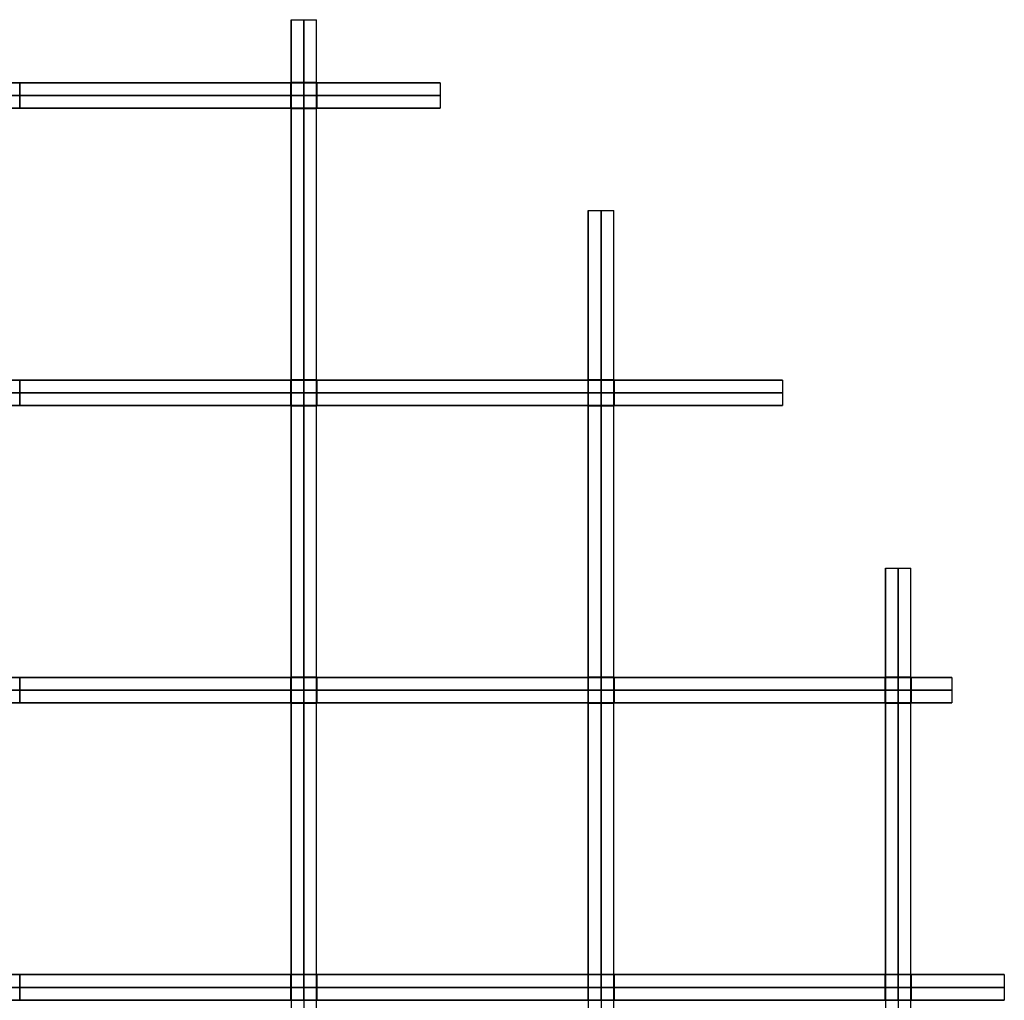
# Model space of a CAD drawing. Header units: millimetres. Extents: x -750 to 750, y -553 to 553.
# Tile 7 of 7: x 286 to 750, y -6 to 456. Entities that reach past the tile are written whole.
import ezdxf

# ---------------------------------------------------------------- set-up
doc = ezdxf.new("R2010")
doc.units = ezdxf.units.MM
doc.layers.add('Default', color=7, linetype='Continuous', true_color=0x000000)

msp = doc.modelspace()

# ---------------------------------------------------------------- linework, layer by layer
at = {"layer": 'Default', "color": 22, "true_color": 0xbe4b14}
for p, q in [((414, 426.15, 0.01), (414, 455.67, 0.01)), ((426, 426.15, 0.01), (426, 455.67, 0.01)), ((414, 426.15, -39.53), (426, 426.15, -39.53)), ((420, 413.85, 0.15), (420, 426.15, 0.15)), ((420, 426.15, -79.21), (420, 426.15, 0.15)), ((414, 420, 0.15), (426, 420, 0.15)), ((414, 286.15, 0.01), (414, 413.85, 0.01)), ((414, 413.85, -46.73), (426, 413.85, -46.73)), ((420, 413.85, 0.15), (420, 413.85, -93.61)), ((426, 286.15, 0.01), (426, 413.85, 0.01)), ((554, 286.15, 0.01), (554, 365.86, 0.01)), ((566, 286.15, 0.01), (566, 365.86, 0.01)), ((414, 286.15, -86.97), (426, 286.15, -86.97)), ((420, 273.85, 0.15), (420, 286.15, 0.15)), ((420, 286.15, -174.09), (420, 286.15, 0.15)), ((554, 286.15, -55.88), (566, 286.15, -55.88)), ((560, 273.85, 0.15), (560, 286.15, 0.15)), ((560, 286.15, -111.91), (560, 286.15, 0.15)), ((414, 280, 0.15), (426, 280, 0.15)), ((554, 280, 0.15), (566, 280, 0.15)), ((414, 146.15, 0.01), (414, 273.85, 0.01)), ((414, 273.85, -89.32), (426, 273.85, -89.32)), ((420, 273.85, 0.15), (420, 273.85, -178.79)), ((426, 146.15, 0.01), (426, 273.85, 0.01)), ((554, 146.15, 0.01), (554, 273.85, 0.01)), ((554, 273.85, -59.47), (566, 273.85, -59.47)), ((560, 273.85, 0.15), (560, 273.85, -119.1)), ((566, 146.15, 0.01), (566, 273.85, 0.01)), ((694, 146.15, 0.02), (694, 197.46, 0.02)), ((706, 146.15, 0.02), (706, 197.46, 0.02)), ((414, 146.15, -105.86), (426, 146.15, -105.86)), ((420, 133.85, 0.15), (420, 146.15, 0.15)), ((420, 146.15, -211.88), (420, 146.15, 0.15)), ((554, 146.15, -82.25), (566, 146.15, -82.25)), ((560, 133.85, 0.15), (560, 146.15, 0.15)), ((560, 146.15, -164.65), (560, 146.15, 0.15)), ((694, 146.15, -32.52), (706, 146.15, -32.52)), ((700, 133.85, 0.15), (700, 146.15, 0.15)), ((700, 146.15, -65.18), (700, 146.15, 0.15)), ((414, 140, 0.15), (426, 140, 0.15)), ((554, 140, 0.15), (566, 140, 0.15)), ((694, 140, 0.15), (706, 140, 0.15)), ((414, 6.15, 0.01), (414, 133.85, 0.01)), ((414, 133.85, -106.84), (426, 133.85, -106.84)), ((420, 133.85, 0.15), (420, 133.85, -213.82)), ((426, 6.15, 0.01), (426, 133.85, 0.01)), ((554, 6.15, 0.01), (554, 133.85, 0.01)), ((554, 133.85, -83.5), (566, 133.85, -83.5)), ((560, 133.85, 0.15), (560, 133.85, -167.15)), ((566, 6.15, 0.01), (566, 133.85, 0.01)), ((694, 6.15, 0.02), (694, 133.85, 0.02)), ((694, 133.85, -35.56), (706, 133.85, -35.56)), ((700, 133.85, 0.15), (700, 133.85, -71.26)), ((706, 6.15, 0.02), (706, 133.85, 0.02)), ((414, 6.15, -111.76), (426, 6.15, -111.76)), ((420, -6.15, 0.15), (420, 6.15, 0.15)), ((420, 6.15, -223.67), (420, 6.15, 0.15)), ((554, 6.15, -89.71), (566, 6.15, -89.71)), ((560, -6.15, 0.15), (560, 6.15, 0.15)), ((560, 6.15, -179.58), (560, 6.15, 0.15)), ((694, 6.15, -48.37), (706, 6.15, -48.37)), ((700, -6.15, 0.15), (700, 6.15, 0.15)), ((700, 6.15, -96.89), (700, 6.15, 0.15)), ((414, 0, 0.15), (414, 0, 223.69)), ((414, 0, 0.15), (426, 0, 0.15)), ((426, 0, 0.15), (426, 0, 223.69)), ((554, 0, 0.15), (554, 0, 179.6)), ((554, 0, 0.15), (566, 0, 0.15)), ((566, 0, 0.15), (566, 0, 179.6)), ((694, 0, 0.15), (694, 0, 96.93)), ((694, 0, 0.15), (706, 0, 0.15)), ((706, 0, 0.15), (706, 0, 96.93))]:
    msp.add_line(p, q, dxfattribs=at)
at = {"layer": 'Default', "color": 32, "true_color": 0xdd621b}
for p, q in [((286.15, 426, -0.01), (413.85, 426, -0.01)), ((286.15, 414, 70.24), (286.15, 426, 70.24)), ((413.85, 426, 45.18), (413.85, 414, 45.18)), ((420, 414, -0.15), (420, 426, -0.15)), ((426.15, 426, -0.01), (484.23, 426, -0.01)), ((426.15, 414, 41.32), (426.15, 426, 41.32)), ((286.15, 420, -0.15), (273.85, 420, -0.15)), ((286.15, 420, -0.15), (286.15, 420, 140.63)), ((426.15, 420, -0.15), (413.85, 420, -0.15)), ((413.85, 420, -0.15), (413.85, 420, 90.51)), ((426.15, 420, -0.15), (426.15, 420, 82.78)), ((286.15, 414, -0.01), (413.85, 414, -0.01)), ((426.15, 414, -0.01), (484.23, 414, -0.01)), ((286.15, 286, -0.01), (413.85, 286, -0.01)), ((286.15, 274, 104.08), (286.15, 286, 104.08)), ((413.85, 286, 89.1), (413.85, 274, 89.1)), ((420, 274, -0.15), (420, 286, -0.15)), ((426.15, 286, -0.01), (553.85, 286, -0.01)), ((426.15, 274, 87.2), (426.15, 286, 87.2)), ((553.85, 286, 59.61), (553.85, 274, 59.61)), ((560, 274, -0.15), (560, 286, -0.15)), ((566.15, 286, -0.01), (645.53, 286, -0.01)), ((566.15, 274, 55.75), (566.15, 286, 55.75)), ((286.15, 280, -0.15), (273.85, 280, -0.15)), ((286.15, 280, -0.15), (286.15, 280, 208.31)), ((426.15, 280, -0.15), (413.85, 280, -0.15)), ((413.85, 280, -0.15), (413.85, 280, 178.35)), ((426.15, 280, -0.15), (426.15, 280, 174.56)), ((566.15, 280, -0.15), (553.85, 280, -0.15)), ((553.85, 280, -0.15), (553.85, 280, 119.38)), ((566.15, 280, -0.15), (566.15, 280, 111.65)), ((286.15, 274, -0.01), (413.85, 274, -0.01)), ((426.15, 274, -0.01), (553.85, 274, -0.01)), ((566.15, 274, -0.01), (645.53, 274, -0.01)), ((286.15, 146, 0), (413.85, 146, 0)), ((286.15, 134, 119.89), (286.15, 146, 119.89)), ((413.85, 146, 107.14), (413.85, 134, 107.14)), ((420, 134, -0.15), (420, 146, -0.15)), ((426.15, 146, 0), (553.85, 146, 0)), ((426.15, 134, 105.57), (426.15, 146, 105.57)), ((553.85, 146, 84.22), (553.85, 134, 84.22)), ((560, 134, -0.15), (560, 146, -0.15)), ((566.15, 146, 0), (693.85, 146, 0)), ((566.15, 134, 81.53), (566.15, 146, 81.53)), ((693.85, 146, 37.95), (693.85, 134, 37.95)), ((700, 134, -0.15), (700, 146, -0.15)), ((706.15, 146, 0), (725.3, 146, 0)), ((706.15, 134, 29.72), (706.15, 146, 29.72)), ((286.15, 140, -0.15), (273.85, 140, -0.15)), ((286.15, 140, -0.15), (286.15, 140, 239.93)), ((426.15, 140, -0.15), (413.85, 140, -0.15)), ((413.85, 140, -0.15), (413.85, 140, 214.43)), ((426.15, 140, -0.15), (426.15, 140, 211.28)), ((566.15, 140, -0.15), (553.85, 140, -0.15)), ((553.85, 140, -0.15), (553.85, 140, 168.59)), ((566.15, 140, -0.15), (566.15, 140, 163.21)), ((706.15, 140, -0.15), (693.85, 140, -0.15)), ((693.85, 140, -0.15), (693.85, 140, 76.05)), ((706.15, 140, -0.15), (706.15, 140, 59.6)), ((286.15, 134, 0), (413.85, 134, 0)), ((426.15, 134, 0), (553.85, 134, 0)), ((566.15, 134, 0), (693.85, 134, 0)), ((706.15, 134, 0), (725.3, 134, 0)), ((286.15, 6, 0), (413.85, 6, 0)), ((286.15, -6, 124.71), (286.15, 6, 124.71)), ((413.85, 6, 112.51), (413.85, -6, 112.51)), ((420, -6, -0.15), (420, 6, -0.15)), ((426.15, 6, 0), (553.85, 6, 0)), ((426.15, -6, 111.02), (426.15, 6, 111.02)), ((553.85, 6, 90.95), (553.85, -6, 90.95)), ((560, -6, -0.15), (560, 6, -0.15)), ((566.15, 6, 0), (693.85, 6, 0)), ((566.15, -6, 88.47), (566.15, 6, 88.47)), ((693.85, 6, 51.18), (693.85, -6, 51.18)), ((700, -6, -0.15), (700, 6, -0.15)), ((706.15, 6, 0), (750, 6, 0)), ((706.15, -6, 45.41), (706.15, 6, 45.41)), ((286.15, 0, -0.15), (273.85, 0, -0.15)), ((286.15, 0, -0.15), (286.15, 0, 249.58)), ((426.15, 0, -0.15), (413.85, 0, -0.15)), ((413.85, 0, -0.15), (413.85, 0, 225.17)), ((426.15, 0, -0.15), (426.15, 0, 222.18)), ((566.15, 0, -0.15), (553.85, 0, -0.15)), ((553.85, 0, -0.15), (553.85, 0, 182.06)), ((566.15, 0, -0.15), (566.15, 0, 177.09)), ((706.15, 0, -0.15), (693.85, 0, -0.15)), ((693.85, 0, -0.15), (693.85, 0, 102.5)), ((706.15, 0, -0.15), (706.15, 0, 90.97)), ((286.15, -6, 0), (413.85, -6, 0)), ((426.15, -6, 0), (553.85, -6, 0)), ((566.15, -6, 0), (693.85, -6, 0)), ((706.15, -6, 0), (750, -6, 0))]:
    msp.add_line(p, q, dxfattribs=at)
at = {"layer": 'Default', "color": 22, "true_color": 0xbe4b14}
for points, knots in [([(414, 455.67), (414, 455.67, 223.69), (414, 0, 223.69), (414, -455.67, 223.69), (414, -455.67)], [0, 0, 0, 679.363938, 679.363938, 1358.727876, 1358.727876, 1358.727876]), ([(420, 455.67), (420, 455.67, 223.69), (420, 0, 223.69), (420, -455.67, 223.69), (420, -455.67)], [0, 0, 0, 679.363938, 679.363938, 1358.727876, 1358.727876, 1358.727876]), ([(426, -455.67), (426, -455.67, 223.69), (426, 0, 223.69), (426, 455.67, 223.69), (426, 455.67)], [0, 0, 0, 679.363938, 679.363938, 1358.727876, 1358.727876, 1358.727876]), ([(554, 365.86), (554, 365.86, 179.6), (554, 0, 179.6), (554, -365.86, 179.6), (554, -365.86)], [0, 0, 0, 545.462674, 545.462674, 1090.925348, 1090.925348, 1090.925348]), ([(560, 365.86), (560, 365.86, 179.6), (560, 0, 179.6), (560, -365.86, 179.6), (560, -365.86)], [0, 0, 0, 545.462674, 545.462674, 1090.925348, 1090.925348, 1090.925348]), ([(566, -365.86), (566, -365.86, 179.6), (566, 0, 179.6), (566, 365.86, 179.6), (566, 365.86)], [0, 0, 0, 545.462674, 545.462674, 1090.925348, 1090.925348, 1090.925348]), ([(694, 197.46), (694, 197.46, 96.93), (694, 0, 96.93), (694, -197.46, 96.93), (694, -197.46)], [0, 0, 0, 294.389009, 294.389009, 588.778019, 588.778019, 588.778019]), ([(700, 197.46), (700, 197.46, 96.93), (700, 0, 96.93), (700, -197.46, 96.93), (700, -197.46)], [0, 0, 0, 294.389009, 294.389009, 588.778019, 588.778019, 588.778019]), ([(706, -197.46), (706, -197.46, 96.93), (706, 0, 96.93), (706, 197.46, 96.93), (706, 197.46)], [0, 0, 0, 294.389009, 294.389009, 588.778019, 588.778019, 588.778019])]:
    msp.add_rational_spline(points, [1, 0.70710678, 1, 0.70710678, 1], degree=2, knots=knots, dxfattribs=at)
for points in [[(414, 455.67), (420, 455.67), (426, 455.67)], [(414, 426.15, 0.15), (414, 426.15, -39.53), (414, 426.15, -79.21)], [(414, 413.85, 0.15), (414, 420, 0.15), (414, 426.15, 0.15)], [(426, 426.15, 0.15), (420, 426.15, 0.15), (414, 426.15, 0.15)], [(426, 426.15, -79.21), (420, 426.15, -79.21), (414, 426.15, -79.21)], [(426, 413.85, 0.15), (426, 420, 0.15), (426, 426.15, 0.15)], [(426, 426.15, 0.15), (426, 426.15, -39.53), (426, 426.15, -79.21)], [(414, 413.85, -93.61), (414, 413.85, -46.73), (414, 413.85, 0.15)], [(414, 413.85, -93.61), (420, 413.85, -93.61), (426, 413.85, -93.61)], [(426, 413.85, 0.15), (420, 413.85, 0.15), (414, 413.85, 0.15)], [(426, 413.85, -93.61), (426, 413.85, -46.73), (426, 413.85, 0.15)], [(554, 365.86), (560, 365.86), (566, 365.86)], [(414, 286.15, 0.15), (414, 286.15, -86.97), (414, 286.15, -174.09)], [(414, 273.85, 0.15), (414, 280, 0.15), (414, 286.15, 0.15)], [(426, 286.15, 0.15), (420, 286.15, 0.15), (414, 286.15, 0.15)], [(426, 286.15, -174.09), (420, 286.15, -174.09), (414, 286.15, -174.09)], [(426, 273.85, 0.15), (426, 280, 0.15), (426, 286.15, 0.15)], [(426, 286.15, 0.15), (426, 286.15, -86.97), (426, 286.15, -174.09)], [(554, 286.15, 0.15), (554, 286.15, -55.88), (554, 286.15, -111.91)], [(554, 273.85, 0.15), (554, 280, 0.15), (554, 286.15, 0.15)], [(566, 286.15, 0.15), (560, 286.15, 0.15), (554, 286.15, 0.15)], [(566, 286.15, -111.91), (560, 286.15, -111.91), (554, 286.15, -111.91)], [(566, 273.85, 0.15), (566, 280, 0.15), (566, 286.15, 0.15)], [(566, 286.15, 0.15), (566, 286.15, -55.88), (566, 286.15, -111.91)], [(414, 273.85, -178.79), (414, 273.85, -89.32), (414, 273.85, 0.15)], [(414, 273.85, -178.79), (420, 273.85, -178.79), (426, 273.85, -178.79)], [(426, 273.85, 0.15), (420, 273.85, 0.15), (414, 273.85, 0.15)], [(426, 273.85, -178.79), (426, 273.85, -89.32), (426, 273.85, 0.15)], [(554, 273.85, -119.1), (554, 273.85, -59.47), (554, 273.85, 0.15)], [(554, 273.85, -119.1), (560, 273.85, -119.1), (566, 273.85, -119.1)], [(566, 273.85, 0.15), (560, 273.85, 0.15), (554, 273.85, 0.15)], [(566, 273.85, -119.1), (566, 273.85, -59.47), (566, 273.85, 0.15)], [(694, 197.46), (700, 197.46), (706, 197.46)], [(414, 146.15, 0.15), (414, 146.15, -105.86), (414, 146.15, -211.88)], [(414, 133.85, 0.15), (414, 140, 0.15), (414, 146.15, 0.15)], [(426, 146.15, 0.15), (420, 146.15, 0.15), (414, 146.15, 0.15)], [(426, 146.15, -211.88), (420, 146.15, -211.88), (414, 146.15, -211.88)], [(426, 133.85, 0.15), (426, 140, 0.15), (426, 146.15, 0.15)], [(426, 146.15, 0.15), (426, 146.15, -105.86), (426, 146.15, -211.88)], [(554, 146.15, 0.15), (554, 146.15, -82.25), (554, 146.15, -164.65)], [(554, 133.85, 0.15), (554, 140, 0.15), (554, 146.15, 0.15)], [(566, 146.15, 0.15), (560, 146.15, 0.15), (554, 146.15, 0.15)], [(566, 146.15, -164.65), (560, 146.15, -164.65), (554, 146.15, -164.65)], [(566, 133.85, 0.15), (566, 140, 0.15), (566, 146.15, 0.15)], [(566, 146.15, 0.15), (566, 146.15, -82.25), (566, 146.15, -164.65)], [(694, 146.15, 0.15), (694, 146.15, -32.52), (694, 146.15, -65.18)], [(694, 133.85, 0.15), (694, 140, 0.15), (694, 146.15, 0.15)], [(706, 146.15, 0.15), (700, 146.15, 0.15), (694, 146.15, 0.15)], [(706, 146.15, -65.18), (700, 146.15, -65.18), (694, 146.15, -65.18)], [(706, 133.85, 0.15), (706, 140, 0.15), (706, 146.15, 0.15)], [(706, 146.15, 0.15), (706, 146.15, -32.52), (706, 146.15, -65.18)], [(414, 133.85, -213.82), (414, 133.85, -106.84), (414, 133.85, 0.15)], [(414, 133.85, -213.82), (420, 133.85, -213.82), (426, 133.85, -213.82)], [(426, 133.85, 0.15), (420, 133.85, 0.15), (414, 133.85, 0.15)], [(426, 133.85, -213.82), (426, 133.85, -106.84), (426, 133.85, 0.15)], [(554, 133.85, -167.15), (554, 133.85, -83.5), (554, 133.85, 0.15)], [(554, 133.85, -167.15), (560, 133.85, -167.15), (566, 133.85, -167.15)], [(566, 133.85, 0.15), (560, 133.85, 0.15), (554, 133.85, 0.15)], [(566, 133.85, -167.15), (566, 133.85, -83.5), (566, 133.85, 0.15)], [(694, 133.85, -71.26), (694, 133.85, -35.56), (694, 133.85, 0.15)], [(694, 133.85, 0.15), (700, 133.85, 0.15), (706, 133.85, 0.15)], [(694, 133.85, -71.26), (700, 133.85, -71.26), (706, 133.85, -71.26)], [(706, 133.85, -71.26), (706, 133.85, -35.56), (706, 133.85, 0.15)], [(414, 6.15, 0.15), (414, 6.15, -111.76), (414, 6.15, -223.67)], [(414, -6.15, 0.15), (414, 0, 0.15), (414, 6.15, 0.15)], [(426, 6.15, 0.15), (420, 6.15, 0.15), (414, 6.15, 0.15)], [(426, 6.15, -223.67), (420, 6.15, -223.67), (414, 6.15, -223.67)], [(426, -6.15, 0.15), (426, 0, 0.15), (426, 6.15, 0.15)], [(426, 6.15, 0.15), (426, 6.15, -111.76), (426, 6.15, -223.67)], [(554, 6.15, 0.15), (554, 6.15, -89.71), (554, 6.15, -179.58)], [(554, -6.15, 0.15), (554, 0, 0.15), (554, 6.15, 0.15)], [(566, 6.15, 0.15), (560, 6.15, 0.15), (554, 6.15, 0.15)], [(566, 6.15, -179.58), (560, 6.15, -179.58), (554, 6.15, -179.58)], [(566, -6.15, 0.15), (566, 0, 0.15), (566, 6.15, 0.15)], [(566, 6.15, 0.15), (566, 6.15, -89.71), (566, 6.15, -179.58)], [(694, 6.15, 0.15), (694, 6.15, -48.37), (694, 6.15, -96.89)], [(694, -6.15, 0.15), (694, 0, 0.15), (694, 6.15, 0.15)], [(706, 6.15, 0.15), (700, 6.15, 0.15), (694, 6.15, 0.15)], [(706, 6.15, -96.89), (700, 6.15, -96.89), (694, 6.15, -96.89)], [(706, -6.15, 0.15), (706, 0, 0.15), (706, 6.15, 0.15)], [(706, 6.15, 0.15), (706, 6.15, -48.37), (706, 6.15, -96.89)], [(414, 0, 223.69), (420, 0, 223.69), (426, 0, 223.69)], [(554, 0, 179.6), (560, 0, 179.6), (566, 0, 179.6)], [(694, 0, 96.93), (700, 0, 96.93), (706, 0, 96.93)]]:
    msp.add_open_spline(points, degree=2, dxfattribs=at)
for points, weights in [([(414, 426.15, -79.21), (414, 455.67, -40.93), (414, 455.67)], [0.89299229, 0.92955137, 1]), ([(420, 426.15, -79.21), (420, 455.67, -40.93), (420, 455.67)], [0.892992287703, 0.929551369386, 1]), ([(426, 426.15, -79.21), (426, 455.67, -40.93), (426, 455.67)], [0.89299229, 0.92955137, 1]), ([(414, 286.15, -174.09), (414, 369.19, -141.19), (414, 413.85, -93.61)], [0.85597598, 0.84542854, 0.88080242]), ([(420, 286.15, -174.09), (420, 369.19, -141.19), (420, 413.85, -93.61)], [0.855975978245, 0.845428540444, 0.880802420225]), ([(426, 286.15, -174.09), (426, 369.19, -141.19), (426, 413.85, -93.61)], [0.85597598, 0.84542854, 0.88080242]), ([(554, 286.15, -111.91), (554, 365.86, -62.8), (554, 365.86)], [0.85626855, 0.87349393, 1]), ([(560, 286.15, -111.91), (560, 365.86, -62.8), (560, 365.86)], [0.8562685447, 0.873493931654, 1]), ([(566, 286.15, -111.91), (566, 365.86, -62.8), (566, 365.86)], [0.85626855, 0.87349393, 1]), ([(414, 146.15, -211.88), (414, 215.41, -200.36), (414, 273.85, -178.79)], [0.90011457, 0.8675981, 0.85778984]), ([(420, 146.15, -211.88), (420, 215.41, -200.36), (420, 273.85, -178.79)], [0.900114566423, 0.867598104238, 0.857789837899]), ([(426, 146.15, -211.88), (426, 215.41, -200.36), (426, 273.85, -178.79)], [0.90011457, 0.8675981, 0.85778984]), ([(554, 146.15, -164.65), (554, 220.25, -148.8), (554, 273.85, -119.1)], [0.88418797, 0.84866703, 0.85433279]), ([(560, 146.15, -164.65), (560, 220.25, -148.8), (560, 273.85, -119.1)], [0.884187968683, 0.848667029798, 0.854332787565]), ([(566, 146.15, -164.65), (566, 220.25, -148.8), (566, 273.85, -119.1)], [0.88418797, 0.84866703, 0.85433279]), ([(694, 146.15, -65.18), (694, 197.46, -37.46), (694, 197.46)], [0.85404353, 0.86202565, 1]), ([(700, 146.15, -65.18), (700, 197.46, -37.46), (700, 197.46)], [0.85404352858, 0.862025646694, 1]), ([(706, 146.15, -65.18), (706, 197.46, -37.46), (706, 197.46)], [0.85404353, 0.86202565, 1]), ([(414, 6.15, -223.67), (414, 71.44, -223.24), (414, 133.85, -213.82)], [0.99447792, 0.93976216, 0.90629049]), ([(420, 6.15, -223.67), (420, 71.44, -223.24), (420, 133.85, -213.82)], [0.994477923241, 0.93976215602, 0.90629049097]), ([(426, 6.15, -223.67), (426, 71.44, -223.24), (426, 133.85, -213.82)], [0.99447792, 0.93976216, 0.90629049]), ([(554, 6.15, -179.58), (554, 72.29, -179.03), (554, 133.85, -167.15)], [0.99314304, 0.92547611, 0.89061114]), ([(560, 6.15, -179.58), (560, 72.29, -179.03), (560, 133.85, -167.15)], [0.993143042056, 0.925476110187, 0.890611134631]), ([(566, 6.15, -179.58), (566, 72.29, -179.03), (566, 133.85, -167.15)], [0.99314304, 0.92547611, 0.89061114]), ([(694, 6.15, -96.89), (694, 79.73, -95.76), (694, 133.85, -71.26)], [0.98745907, 0.86040602, 0.85390407]), ([(700, 6.15, -96.89), (700, 79.73, -95.76), (700, 133.85, -71.26)], [0.987459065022, 0.86040602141, 0.853904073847]), ([(706, 6.15, -96.89), (706, 79.73, -95.76), (706, 133.85, -71.26)], [0.98745907, 0.86040602, 0.85390407])]:
    msp.add_rational_spline(points, weights, degree=2, dxfattribs=at)
at = {"layer": 'Default', "color": 32, "true_color": 0xdd621b}
for points, knots in [([(-484.23, 426), (-484.23, 426, -174.32), (0, 426, -174.32), (484.23, 426, -174.32), (484.23, 426)], [0, 0, 0, 658.55951, 658.55951, 1317.11902, 1317.11902, 1317.11902]), ([(-484.23, 420), (-484.23, 420, -174.32), (0, 420, -174.32), (484.23, 420, -174.32), (484.23, 420)], [1317.11902, 1317.11902, 1317.11902, 1975.67853, 1975.67853, 2634.23804, 2634.23804, 2634.23804]), ([(-484.23, 414), (-484.23, 414, -174.32), (0, 414, -174.32), (484.23, 414, -174.32), (484.23, 414)], [-1317.11902, -1317.11902, -1317.11902, -658.55951, -658.55951, 0, 0, 0]), ([(-645.53, 286), (-645.53, 286, -232.39), (0, 286, -232.39), (645.53, 286, -232.39), (645.53, 286)], [0, 0, 0, 877.92701, 877.92701, 1755.85402, 1755.85402, 1755.85402]), ([(-645.53, 280), (-645.53, 280, -232.39), (0, 280, -232.39), (645.53, 280, -232.39), (645.53, 280)], [1755.85402, 1755.85402, 1755.85402, 2633.78103, 2633.78103, 3511.70804, 3511.70804, 3511.70804]), ([(-645.53, 274), (-645.53, 274, -232.39), (0, 274, -232.39), (645.53, 274, -232.39), (645.53, 274)], [-1755.85402, -1755.85402, -1755.85402, -877.92701, -877.92701, 0, 0, 0]), ([(-725.3, 146), (-725.3, 146, -261.11), (0, 146, -261.11), (725.3, 146, -261.11), (725.3, 146)], [0, 0, 0, 986.402027, 986.402027, 1972.804054, 1972.804054, 1972.804054]), ([(-725.3, 140), (-725.3, 140, -261.11), (0, 140, -261.11), (725.3, 140, -261.11), (725.3, 140)], [1972.804054, 1972.804054, 1972.804054, 2959.206081, 2959.206081, 3945.608108, 3945.608108, 3945.608108]), ([(-725.3, 134), (-725.3, 134, -261.11), (0, 134, -261.11), (725.3, 134, -261.11), (725.3, 134)], [-1972.804054, -1972.804054, -1972.804054, -986.402027, -986.402027, 0, 0, 0]), ([(-750, 6), (-750, 6, -270), (0, 6, -270), (750, 6, -270), (750, 6)], [0, 0, 0, 1020, 1020, 2040, 2040, 2040]), ([(-750, 0), (-750, 0, -270), (0, 0, -270), (750, 0, -270), (750, 0)], [2040, 2040, 2040, 3060, 3060, 4080, 4080, 4080]), ([(-750, -6), (-750, -6, -270), (0, -6, -270), (750, -6, -270), (750, -6)], [-2040, -2040, -2040, -1020, -1020, 0, 0, 0])]:
    msp.add_rational_spline(points, [1, 0.70710678, 1, 0.70710678, 1], degree=2, knots=knots, dxfattribs=at)
for points in [[(286.15, 426, -0.15), (280, 426, -0.15), (273.85, 426, -0.15)], [(286.15, 426, 140.63), (286.15, 426, 70.24), (286.15, 426, -0.15)], [(286.15, 426, 140.63), (286.15, 420, 140.63), (286.15, 414, 140.63)], [(286.15, 414, -0.15), (286.15, 420, -0.15), (286.15, 426, -0.15)], [(413.85, 426, -0.15), (413.85, 426, 45.18), (413.85, 426, 90.51)], [(426.15, 426, -0.15), (420, 426, -0.15), (413.85, 426, -0.15)], [(413.85, 414, -0.15), (413.85, 420, -0.15), (413.85, 426, -0.15)], [(413.85, 414, 90.51), (413.85, 420, 90.51), (413.85, 426, 90.51)], [(426.15, 426, 82.78), (426.15, 426, 41.32), (426.15, 426, -0.15)], [(426.15, 426, -0.15), (426.15, 420, -0.15), (426.15, 414, -0.15)], [(426.15, 426, 82.78), (426.15, 420, 82.78), (426.15, 414, 82.78)], [(484.23, 426), (484.23, 420), (484.23, 414)], [(286.15, 414, -0.15), (280, 414, -0.15), (273.85, 414, -0.15)], [(286.15, 414, 140.63), (286.15, 414, 70.24), (286.15, 414, -0.15)], [(426.15, 414, -0.15), (420, 414, -0.15), (413.85, 414, -0.15)], [(413.85, 414, -0.15), (413.85, 414, 45.18), (413.85, 414, 90.51)], [(426.15, 414, 82.78), (426.15, 414, 41.32), (426.15, 414, -0.15)], [(286.15, 286, -0.15), (280, 286, -0.15), (273.85, 286, -0.15)], [(286.15, 286, 208.31), (286.15, 286, 104.08), (286.15, 286, -0.15)], [(286.15, 286, -0.15), (286.15, 280, -0.15), (286.15, 274, -0.15)], [(286.15, 286, 208.31), (286.15, 280, 208.31), (286.15, 274, 208.31)], [(413.85, 286, -0.15), (413.85, 286, 89.1), (413.85, 286, 178.35)], [(426.15, 286, -0.15), (420, 286, -0.15), (413.85, 286, -0.15)], [(413.85, 274, -0.15), (413.85, 280, -0.15), (413.85, 286, -0.15)], [(413.85, 274, 178.35), (413.85, 280, 178.35), (413.85, 286, 178.35)], [(426.15, 286, 174.56), (426.15, 286, 87.2), (426.15, 286, -0.15)], [(426.15, 286, -0.15), (426.15, 280, -0.15), (426.15, 274, -0.15)], [(426.15, 286, 174.56), (426.15, 280, 174.56), (426.15, 274, 174.56)], [(553.85, 286, -0.15), (553.85, 286, 59.61), (553.85, 286, 119.38)], [(566.15, 286, -0.15), (560, 286, -0.15), (553.85, 286, -0.15)], [(553.85, 274, -0.15), (553.85, 280, -0.15), (553.85, 286, -0.15)], [(553.85, 274, 119.38), (553.85, 280, 119.38), (553.85, 286, 119.38)], [(566.15, 286, 111.65), (566.15, 286, 55.75), (566.15, 286, -0.15)], [(566.15, 286, -0.15), (566.15, 280, -0.15), (566.15, 274, -0.15)], [(566.15, 286, 111.65), (566.15, 280, 111.65), (566.15, 274, 111.65)], [(645.53, 286), (645.53, 280), (645.53, 274)], [(286.15, 274, -0.15), (280, 274, -0.15), (273.85, 274, -0.15)], [(286.15, 274, 208.31), (286.15, 274, 104.08), (286.15, 274, -0.15)], [(426.15, 274, -0.15), (420, 274, -0.15), (413.85, 274, -0.15)], [(413.85, 274, -0.15), (413.85, 274, 89.1), (413.85, 274, 178.35)], [(426.15, 274, 174.56), (426.15, 274, 87.2), (426.15, 274, -0.15)], [(566.15, 274, -0.15), (560, 274, -0.15), (553.85, 274, -0.15)], [(553.85, 274, -0.15), (553.85, 274, 59.61), (553.85, 274, 119.38)], [(566.15, 274, 111.65), (566.15, 274, 55.75), (566.15, 274, -0.15)], [(286.15, 146, -0.15), (280, 146, -0.15), (273.85, 146, -0.15)], [(286.15, 146, 239.93), (286.15, 146, 119.89), (286.15, 146, -0.15)], [(286.15, 146, -0.15), (286.15, 140, -0.15), (286.15, 134, -0.15)], [(286.15, 146, 239.93), (286.15, 140, 239.93), (286.15, 134, 239.93)], [(413.85, 146, -0.15), (413.85, 146, 107.14), (413.85, 146, 214.43)], [(426.15, 146, -0.15), (420, 146, -0.15), (413.85, 146, -0.15)], [(413.85, 134, -0.15), (413.85, 140, -0.15), (413.85, 146, -0.15)], [(413.85, 134, 214.43), (413.85, 140, 214.43), (413.85, 146, 214.43)], [(426.15, 146, 211.28), (426.15, 146, 105.57), (426.15, 146, -0.15)], [(426.15, 146, -0.15), (426.15, 140, -0.15), (426.15, 134, -0.15)], [(426.15, 146, 211.28), (426.15, 140, 211.28), (426.15, 134, 211.28)], [(553.85, 146, -0.15), (553.85, 146, 84.22), (553.85, 146, 168.59)], [(566.15, 146, -0.15), (560, 146, -0.15), (553.85, 146, -0.15)], [(553.85, 134, -0.15), (553.85, 140, -0.15), (553.85, 146, -0.15)], [(553.85, 134, 168.59), (553.85, 140, 168.59), (553.85, 146, 168.59)], [(566.15, 146, 163.21), (566.15, 146, 81.53), (566.15, 146, -0.15)], [(566.15, 146, -0.15), (566.15, 140, -0.15), (566.15, 134, -0.15)], [(566.15, 146, 163.21), (566.15, 140, 163.21), (566.15, 134, 163.21)], [(693.85, 146, -0.15), (693.85, 146, 37.95), (693.85, 146, 76.05)], [(706.15, 146, -0.15), (700, 146, -0.15), (693.85, 146, -0.15)], [(693.85, 134, -0.15), (693.85, 140, -0.15), (693.85, 146, -0.15)], [(693.85, 134, 76.05), (693.85, 140, 76.05), (693.85, 146, 76.05)], [(706.15, 146, 59.6), (706.15, 146, 29.72), (706.15, 146, -0.15)], [(706.15, 146, -0.15), (706.15, 140, -0.15), (706.15, 134, -0.15)], [(706.15, 146, 59.6), (706.15, 140, 59.6), (706.15, 134, 59.6)], [(725.3, 146), (725.3, 140), (725.3, 134)], [(286.15, 134, -0.15), (280, 134, -0.15), (273.85, 134, -0.15)], [(286.15, 134, 239.93), (286.15, 134, 119.89), (286.15, 134, -0.15)], [(426.15, 134, -0.15), (420, 134, -0.15), (413.85, 134, -0.15)], [(413.85, 134, -0.15), (413.85, 134, 107.14), (413.85, 134, 214.43)], [(426.15, 134, 211.28), (426.15, 134, 105.57), (426.15, 134, -0.15)], [(566.15, 134, -0.15), (560, 134, -0.15), (553.85, 134, -0.15)], [(553.85, 134, -0.15), (553.85, 134, 84.22), (553.85, 134, 168.59)], [(566.15, 134, 163.21), (566.15, 134, 81.53), (566.15, 134, -0.15)], [(706.15, 134, -0.15), (700, 134, -0.15), (693.85, 134, -0.15)], [(693.85, 134, -0.15), (693.85, 134, 37.95), (693.85, 134, 76.05)], [(706.15, 134, 59.6), (706.15, 134, 29.72), (706.15, 134, -0.15)], [(286.15, 6, -0.15), (280, 6, -0.15), (273.85, 6, -0.15)], [(286.15, 6, 249.58), (286.15, 6, 124.71), (286.15, 6, -0.15)], [(286.15, 6, -0.15), (286.15, 0, -0.15), (286.15, -6, -0.15)], [(286.15, 6, 249.58), (286.15, 0, 249.58), (286.15, -6, 249.58)], [(413.85, 6, -0.15), (413.85, 6, 112.51), (413.85, 6, 225.17)], [(426.15, 6, -0.15), (420, 6, -0.15), (413.85, 6, -0.15)], [(413.85, -6, -0.15), (413.85, 0, -0.15), (413.85, 6, -0.15)], [(413.85, -6, 225.17), (413.85, 0, 225.17), (413.85, 6, 225.17)], [(426.15, 6, 222.18), (426.15, 6, 111.02), (426.15, 6, -0.15)], [(426.15, 6, -0.15), (426.15, 0, -0.15), (426.15, -6, -0.15)], [(426.15, 6, 222.18), (426.15, 0, 222.18), (426.15, -6, 222.18)], [(553.85, 6, -0.15), (553.85, 6, 90.95), (553.85, 6, 182.06)], [(566.15, 6, -0.15), (560, 6, -0.15), (553.85, 6, -0.15)], [(553.85, -6, -0.15), (553.85, 0, -0.15), (553.85, 6, -0.15)], [(553.85, -6, 182.06), (553.85, 0, 182.06), (553.85, 6, 182.06)], [(566.15, 6, 177.09), (566.15, 6, 88.47), (566.15, 6, -0.15)], [(566.15, 6, -0.15), (566.15, 0, -0.15), (566.15, -6, -0.15)], [(566.15, 6, 177.09), (566.15, 0, 177.09), (566.15, -6, 177.09)], [(693.85, 6, -0.15), (693.85, 6, 51.18), (693.85, 6, 102.5)], [(706.15, 6, -0.15), (700, 6, -0.15), (693.85, 6, -0.15)], [(693.85, -6, -0.15), (693.85, 0, -0.15), (693.85, 6, -0.15)], [(693.85, -6, 102.5), (693.85, 0, 102.5), (693.85, 6, 102.5)], [(706.15, 6, 90.97), (706.15, 6, 45.41), (706.15, 6, -0.15)], [(706.15, 6, -0.15), (706.15, 0, -0.15), (706.15, -6, -0.15)], [(706.15, 6, 90.97), (706.15, 0, 90.97), (706.15, -6, 90.97)], [(750, 6), (750, 0), (750, -6)], [(286.15, -6, -0.15), (280, -6, -0.15), (273.85, -6, -0.15)], [(286.15, -6, 249.58), (286.15, -6, 124.71), (286.15, -6, -0.15)], [(426.15, -6, -0.15), (420, -6, -0.15), (413.85, -6, -0.15)], [(413.85, -6, -0.15), (413.85, -6, 112.51), (413.85, -6, 225.17)], [(426.15, -6, 222.18), (426.15, -6, 111.02), (426.15, -6, -0.15)], [(566.15, -6, -0.15), (560, -6, -0.15), (553.85, -6, -0.15)], [(553.85, -6, -0.15), (553.85, -6, 90.95), (553.85, -6, 182.06)], [(566.15, -6, 177.09), (566.15, -6, 88.47), (566.15, -6, -0.15)], [(706.15, -6, -0.15), (700, -6, -0.15), (693.85, -6, -0.15)], [(693.85, -6, -0.15), (693.85, -6, 51.18), (693.85, -6, 102.5)], [(706.15, -6, 90.97), (706.15, -6, 45.41), (706.15, -6, -0.15)]]:
    msp.add_open_spline(points, degree=2, dxfattribs=at)
for points, weights in [([(413.85, 426, 90.51), (363.85, 426, 120.14), (286.15, 426, 140.63)], [0.86590853, 0.84567253, 0.85858029]), ([(484.23, 426), (484.23, 426, 44.03), (426.15, 426, 82.78)], [1, 0.90528301, 0.87182594]), ([(413.85, 420, 90.51), (363.85, 420, 120.14), (286.15, 420, 140.63)], [0.865908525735, 0.845672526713, 0.858580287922]), ([(484.23, 420), (484.23, 420, 44.03), (426.15, 420, 82.78)], [1, 0.905283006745, 0.871825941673]), ([(413.85, 414, 90.51), (363.85, 414, 120.14), (286.15, 414, 140.63)], [0.86590853, 0.84567253, 0.85858029]), ([(484.23, 414), (484.23, 414, 44.03), (426.15, 414, 82.78)], [1, 0.90528301, 0.87182594]), ([(413.85, 286, 178.35), (354.95, 286, 196.07), (286.15, 286, 208.31)], [0.85526389, 0.85984028, 0.87666062]), ([(553.85, 286, 119.38), (501.99, 286, 150.56), (426.15, 286, 174.56)], [0.8665884, 0.85015686, 0.85443842]), ([(645.53, 286), (645.53, 286, 59.48), (566.15, 286, 111.65)], [1, 0.90414083, 0.87102795]), ([(413.85, 280, 178.35), (354.95, 280, 196.07), (286.15, 280, 208.31)], [0.855263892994, 0.859840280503, 0.876660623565]), ([(553.85, 280, 119.38), (501.99, 280, 150.56), (426.15, 280, 174.56)], [0.866588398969, 0.85015686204, 0.854438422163]), ([(645.53, 280), (645.53, 280, 59.48), (566.15, 280, 111.65)], [1, 0.904140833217, 0.87102794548]), ([(413.85, 274, 178.35), (354.95, 274, 196.07), (286.15, 274, 208.31)], [0.85526389, 0.85984028, 0.87666062]), ([(553.85, 274, 119.38), (501.99, 274, 150.56), (426.15, 274, 174.56)], [0.8665884, 0.85015686, 0.85443842]), ([(645.53, 274), (645.53, 274, 59.48), (566.15, 274, 111.65)], [1, 0.90414083, 0.87102795]), ([(413.85, 146, 214.43), (353.58, 146, 229.5), (286.15, 146, 239.93)], [0.86036316, 0.86820961, 0.88509701]), ([(553.85, 146, 168.59), (497.18, 146, 192.72), (426.15, 146, 211.28)], [0.85504301, 0.85074193, 0.85885964]), ([(693.85, 146, 76.05), (653.26, 146, 124.04), (566.15, 146, 163.21)], [0.90687755, 0.86531965, 0.85614968]), ([(725.3, 146), (725.3, 146, 30.2), (706.15, 146, 59.6)], [1, 0.95428592, 0.92284173]), ([(413.85, 140, 214.43), (353.58, 140, 229.5), (286.15, 140, 239.93)], [0.86036315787, 0.868209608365, 0.885097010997]), ([(553.85, 140, 168.59), (497.18, 140, 192.72), (426.15, 140, 211.28)], [0.855043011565, 0.85074193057, 0.858859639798]), ([(693.85, 140, 76.05), (653.26, 140, 124.04), (566.15, 140, 163.21)], [0.906877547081, 0.86531964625, 0.856149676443]), ([(725.3, 140), (725.3, 140, 30.2), (706.15, 140, 59.6)], [1, 0.954285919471, 0.922841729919]), ([(413.85, 134, 214.43), (353.58, 134, 229.5), (286.15, 134, 239.93)], [0.86036316, 0.86820961, 0.88509701]), ([(553.85, 134, 168.59), (497.18, 134, 192.72), (426.15, 134, 211.28)], [0.85504301, 0.85074193, 0.85885964]), ([(693.85, 134, 76.05), (653.26, 134, 124.04), (566.15, 134, 163.21)], [0.90687755, 0.86531965, 0.85614968]), ([(725.3, 134), (725.3, 134, 30.2), (706.15, 134, 59.6)], [1, 0.95428592, 0.92284173]), ([(413.85, 6, 225.17), (353.28, 6, 239.6), (286.15, 6, 249.58)], [0.8622222, 0.87071931, 0.88754524]), ([(553.85, 6, 182.06), (496.34, 6, 204.73), (426.15, 6, 222.18)], [0.85399328, 0.85179417, 0.86058891]), ([(693.85, 6, 102.5), (647.03, 6, 143.57), (566.15, 6, 177.09)], [0.88790846, 0.85955383, 0.85460142]), ([(750, 6), (750, 6, 46.85), (706.15, 6, 90.97)], [1, 0.93294054, 0.89658832]), ([(413.85, 0, 225.17), (353.28, 0, 239.6), (286.15, 0, 249.58)], [0.862222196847, 0.87071930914, 0.887545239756]), ([(553.85, 0, 182.06), (496.34, 0, 204.73), (426.15, 0, 222.18)], [0.853993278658, 0.85179417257, 0.860588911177]), ([(693.85, 0, 102.5), (647.03, 0, 143.57), (566.15, 0, 177.09)], [0.887908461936, 0.859553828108, 0.854601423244]), ([(750, 0), (750, 0, 46.85), (706.15, 0, 90.97)], [1, 0.932940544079, 0.896588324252]), ([(413.85, -6, 225.17), (353.28, -6, 239.6), (286.15, -6, 249.58)], [0.8622222, 0.87071931, 0.88754524]), ([(553.85, -6, 182.06), (496.34, -6, 204.73), (426.15, -6, 222.18)], [0.85399328, 0.85179417, 0.86058891]), ([(693.85, -6, 102.5), (647.03, -6, 143.57), (566.15, -6, 177.09)], [0.88790846, 0.85955383, 0.85460142]), ([(750, -6), (750, -6, 46.85), (706.15, -6, 90.97)], [1, 0.93294054, 0.89658832])]:
    msp.add_rational_spline(points, weights, degree=2, dxfattribs=at)

doc.saveas('drawing.dxf')
